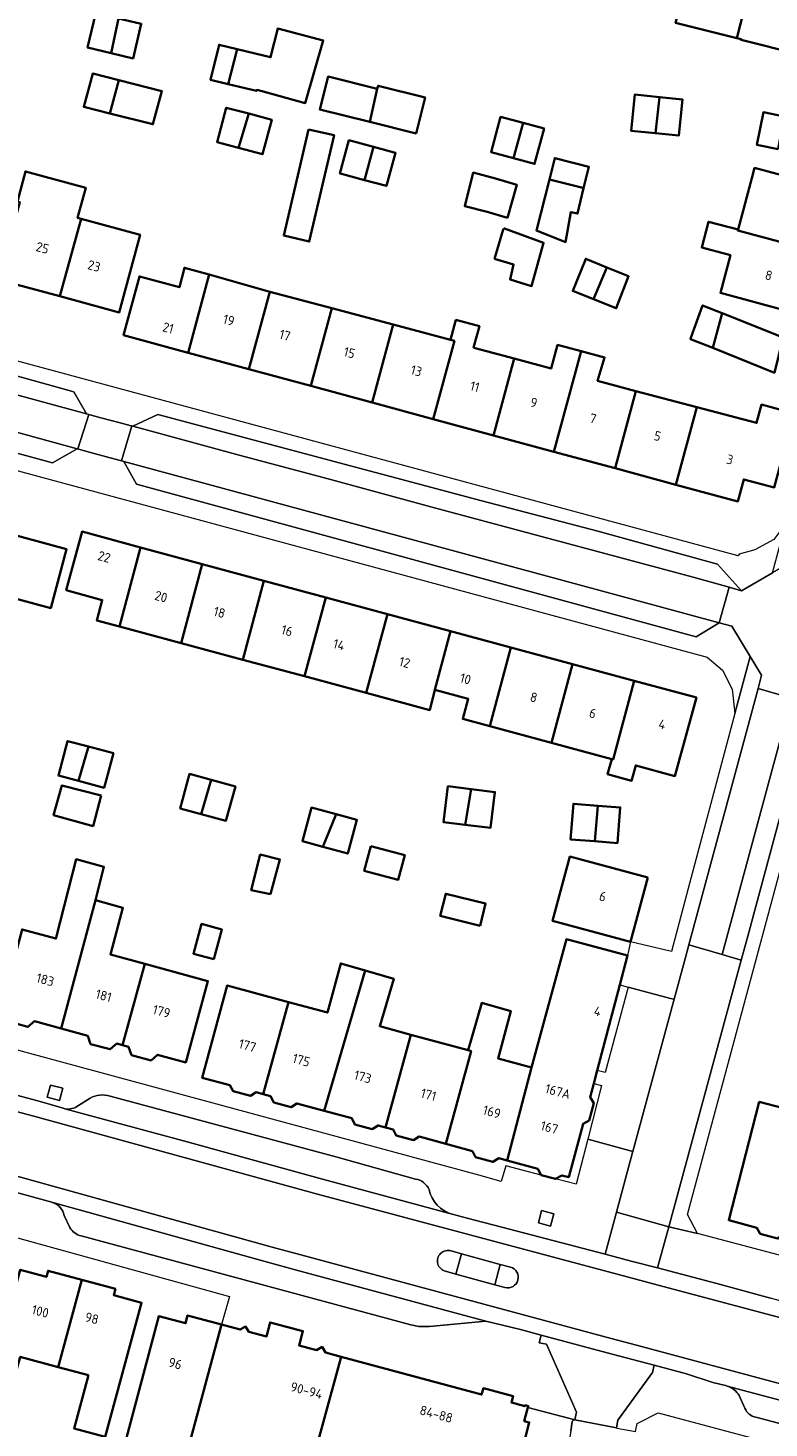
# Model space of a CAD drawing. Extents: x 151587 to 155483, y 462503 to 464608.
# Tile 108 of 236: x 153270 to 153341, y 463570 to 463702. Entities that reach past the tile are written whole.
import ezdxf
from ezdxf.enums import TextEntityAlignment as Align

# ---------------------------------------------------------------- set-up
doc = ezdxf.new("R2010")
doc.units = 0
doc.header["$LTSCALE"] = 0.5
for name, color, linetype, lineweight in [('B-RO-GR-GROENVOORZIENING-GV', 251, 'CONTINUOUS', 18), ('B-RO-OG-BEBOUWING-GV', 6, 'CONTINUOUS', 35), ('B-RO-OG-BEBOUWING-T18', 1, 'CONTINUOUS', 18), ('B-RO-VH-VERHARDING_ASFALT-GV', 251, 'CONTINUOUS', 18), ('B-RO-VH-VERHARDING_BETONSTRAATSTEEN-GV', 251, 'CONTINUOUS', 18), ('B-RO-VH-VERHARDING_STRAATBAKSTEEN-GV', 251, 'CONTINUOUS', 18), ('B-RO-VH-VERHARDING_TEGEL-GV', 251, 'CONTINUOUS', 18)]:
    doc.layers.add(name, color=color, linetype=linetype, lineweight=lineweight)
doc.styles.add('NLCS-ISO-M200-T18', font='NLCS-ISO.ttf', dxfattribs={"height": 0.36})

msp = doc.modelspace()

# ---------------------------------------------------------------- linework, layer by layer
at = {"layer": 'B-RO-GR-GROENVOORZIENING-GV', "flags": 128}
for points in [[(153273.683, 463601.762), (153272.523, 463602.067), (153272.218, 463600.907), (153273.378, 463600.601)], [(153320.25, 463589.86), (153319.09, 463590.165), (153318.785, 463589.005), (153319.945, 463588.699)]]:
    msp.add_lwpolyline(points, close=True, dxfattribs=at)
at = {"layer": 'B-RO-OG-BEBOUWING-GV', "flags": 128}
for points in [[(153337.608, 463701.297), (153339.618, 463709.222), (153333.798, 463710.679), (153331.79, 463702.759)], [(153339.618, 463709.222), (153337.608, 463701.297), (153338.014, 463701.195), (153338, 463701.14), (153343.414, 463699.783), (153345.438, 463707.765)], [(153278.982, 463703.177), (153276.818, 463703.695), (153276.034, 463700.421), (153278.263, 463699.887)], [(153278.263, 463699.887), (153280.347, 463699.388), (153281.131, 463702.662), (153278.982, 463703.177)], [(153290.229, 463700.257), (153289.369, 463696.95), (153292.051, 463696.302), (153292.075, 463696.401), (153292.458, 463696.309), (153296.674, 463695.146), (153298.378, 463701.092), (153294.081, 463702.228), (153293.388, 463699.487), (153292.855, 463699.622)], [(153289.369, 463696.95), (153290.229, 463700.257), (153288.497, 463700.676), (153287.694, 463697.355)], [(153279.014, 463697.326), (153276.535, 463697.962), (153275.67, 463694.8), (153278.153, 463694.174)], [(153302.786, 463693.364), (153303.503, 463696.49), (153298.833, 463697.654), (153298.057, 463694.542)], [(153279.014, 463697.326), (153278.153, 463694.174), (153282.237, 463693.15), (153283.076, 463696.285)], [(153303.503, 463696.49), (153302.786, 463693.364), (153307.191, 463692.266), (153308.041, 463695.678), (153303.577, 463696.79)], [(153329.872, 463692.292), (153330.275, 463695.717), (153327.917, 463695.956), (153327.569, 463692.526)], [(153330.275, 463695.717), (153329.872, 463692.292), (153332.093, 463692.067), (153332.442, 463695.497)], [(153291.314, 463694.147), (153289.188, 463694.714), (153288.319, 463691.454), (153290.346, 463690.913)], [(153291.314, 463694.147), (153290.346, 463690.913), (153292.624, 463690.306), (153293.493, 463693.566)], [(153316.421, 463689.912), (153317.34, 463693.264), (153315.199, 463693.837), (153314.3, 463690.48)], [(153341.533, 463690.785), (153342.094, 463693.887), (153340.114, 463694.277), (153339.505, 463691.184)], [(153296.994, 463692.659), (153296.286, 463689.642), (153294.632, 463682.59), (153297.048, 463682.023), (153299.41, 463692.093)], [(153317.34, 463693.264), (153316.421, 463689.912), (153318.426, 463689.375), (153319.325, 463692.732)], [(153303.149, 463690.997), (153300.815, 463691.632), (153299.957, 463688.481), (153300.124, 463688.435), (153302.3, 463687.853)], [(153302.3, 463687.853), (153304.367, 463687.3), (153305.242, 463690.427), (153305.11, 463690.463), (153303.149, 463690.997)], [(153319.822, 463687.909), (153322.749, 463687.17), (153323.063, 463687.092), (153323.575, 463689.12), (153320.334, 463689.938)], [(153269.382, 463685.824), (153269.6, 463685.763), (153267.593, 463678.409), (153273.418, 463676.831), (153275.427, 463684.188), (153275.084, 463684.281), (153275.869, 463687.122), (153270.14, 463688.664)], [(153315.863, 463684.286), (153316.752, 463687.391), (153314.719, 463688), (153312.611, 463688.568), (153311.799, 463685.379), (153313.934, 463684.838)], [(153339.022, 463688.036), (153337.714, 463683.155), (153337.689, 463683.065), (153345.106, 463681.08), (153346.694, 463687.015), (153339.281, 463689.002)], [(153319.822, 463687.909), (153318.599, 463683.062), (153321.35, 463681.978), (153321.866, 463684.811), (153322.499, 463684.681), (153323.063, 463687.092), (153322.749, 463687.17)], [(153273.418, 463676.831), (153279.04, 463675.308), (153281.018, 463682.67), (153275.427, 463684.188)], [(153314.624, 463680.388), (153316.423, 463679.85), (153316.091, 463678.435), (153318.134, 463677.801), (153319.27, 463681.909), (153315.567, 463683.261), (153315.439, 463683.159)], [(153337.714, 463683.155), (153334.923, 463683.903), (153334.268, 463681.459), (153336.993, 463680.729), (153336.037, 463677.146), (153342.552, 463675.403), (153343.518, 463675.145), (153345.106, 463681.08), (153337.689, 463683.065)], [(153324, 463676.562), (153325.273, 463679.57), (153323.271, 463680.388), (153322.047, 463677.347)], [(153287.554, 463678.886), (153285.224, 463679.541), (153284.738, 463677.693), (153280.956, 463678.715), (153279.447, 463673.135), (153285.559, 463671.483)], [(153324, 463676.562), (153326.163, 463675.694), (153327.33, 463678.731), (153325.273, 463679.57)], [(153291.328, 463669.923), (153293.307, 463677.269), (153287.554, 463678.886), (153285.559, 463671.483)], [(153291.328, 463669.923), (153297.208, 463668.333), (153299.196, 463675.714), (153293.307, 463677.269)], [(153303.013, 463666.764), (153305.003, 463674.155), (153299.196, 463675.714), (153297.208, 463668.333)], [(153336.205, 463675.238), (153334.357, 463675.975), (153333.243, 463672.882), (153333.204, 463672.784), (153335.317, 463671.938)], [(153335.317, 463671.938), (153341.169, 463669.593), (153342.003, 463672.928), (153336.205, 463675.238)], [(153305.003, 463674.155), (153303.013, 463666.764), (153308.82, 463665.194), (153310.815, 463672.596), (153310.44, 463672.697)], [(153308.82, 463665.194), (153314.54, 463663.648), (153316.499, 463670.927), (153312.796, 463671.93), (153312.643, 463671.971), (153313.19, 463673.991), (153310.955, 463674.597), (153310.44, 463672.697), (153310.815, 463672.596)], [(153314.54, 463663.648), (153320.257, 463662.102), (153322.826, 463671.634), (153320.607, 463672.226), (153319.985, 463669.983), (153316.499, 463670.927)], [(153322.826, 463671.634), (153320.257, 463662.102), (153326.063, 463660.533), (153328.034, 463667.855), (153324.39, 463668.82), (153325.066, 463671.036)], [(153328.034, 463667.855), (153326.063, 463660.533), (153331.826, 463658.974), (153333.806, 463666.327)], [(153331.826, 463658.974), (153337.687, 463657.39), (153338.251, 463659.475), (153341.147, 463658.716), (153343.029, 463665.728), (153339.949, 463666.573), (153339.468, 463664.827), (153333.806, 463666.327)], [(153265.599, 463647.14), (153267.856, 463646.53), (153268.362, 463648.399), (153272.538, 463647.272), (153274.052, 463652.849), (153267.614, 463654.586)], [(153279.054, 463645.536), (153281.06, 463653.033), (153275.513, 463654.531), (153274.017, 463648.964), (153277.427, 463648.043), (153276.911, 463646.113)], [(153286.91, 463651.453), (153281.06, 463653.033), (153279.054, 463645.536), (153284.905, 463643.961)], [(153292.761, 463649.873), (153286.91, 463651.453), (153284.905, 463643.961), (153290.757, 463642.385)], [(153298.611, 463648.293), (153292.761, 463649.873), (153290.757, 463642.385), (153296.609, 463640.81)], [(153304.462, 463646.713), (153298.611, 463648.293), (153296.609, 463640.81), (153302.462, 463639.234)], [(153310.447, 463645.096), (153304.462, 463646.713), (153302.462, 463639.234), (153308.476, 463637.615), (153308.958, 463639.527)], [(153316.163, 463643.553), (153310.447, 463645.096), (153308.958, 463639.527), (153312.125, 463638.672), (153311.616, 463636.77), (153314.165, 463636.084)], [(153322.013, 463641.973), (153316.163, 463643.553), (153314.165, 463636.084), (153320.017, 463634.509)], [(153327.864, 463640.392), (153322.013, 463641.973), (153320.017, 463634.509), (153325.738, 463632.969), (153325.868, 463632.933)], [(153325.738, 463632.969), (153325.348, 463631.521), (153327.618, 463630.91), (153328.007, 463632.358), (153331.726, 463631.357), (153333.768, 463638.798), (153327.864, 463640.392), (153325.868, 463632.933)], [(153275.164, 463630.892), (153276.118, 463634.145), (153274.143, 463634.673), (153273.268, 463631.399)], [(153276.118, 463634.145), (153275.164, 463630.892), (153277.607, 463630.239), (153278.482, 463633.513)], [(153287.759, 463630.996), (153285.713, 463631.553), (153284.826, 463628.295), (153286.804, 463627.757)], [(153277.31, 463629.502), (153273.608, 463630.475), (153272.81, 463627.638), (153276.553, 463626.61)], [(153286.804, 463627.757), (153289.159, 463627.116), (153290.046, 463630.374), (153287.759, 463630.996)], [(153312.422, 463630.106), (153310.199, 463630.382), (153309.778, 463626.997), (153311.853, 463626.739)], [(153312.422, 463630.106), (153311.853, 463626.739), (153314.239, 463626.443), (153314.659, 463629.828)], [(153324.412, 463628.544), (153322.105, 463628.728), (153321.837, 463625.356), (153324.132, 463625.174)], [(153324.412, 463628.544), (153324.132, 463625.174), (153326.273, 463625.004), (153326.541, 463628.375)], [(153299.599, 463627.74), (153297.28, 463628.369), (153296.412, 463625.169), (153298.349, 463624.644)], [(153298.349, 463624.644), (153300.702, 463624.006), (153301.57, 463627.206), (153299.599, 463627.74)], [(153302.879, 463624.71), (153302.266, 463622.382), (153305.492, 463621.533), (153306.104, 463623.861)], [(153273.523, 463607.425), (153276.793, 463619.576), (153277.577, 463622.765), (153274.956, 463623.469), (153273.063, 463616.063), (153273.03, 463615.945), (153269.829, 463616.816), (153267.703, 463609.01), (153268.252, 463608.86), (153268.533, 463608.079), (153270.385, 463607.576), (153271.001, 463608.112)], [(153293.383, 463620.15), (153294.275, 463623.447), (153292.411, 463623.907), (153291.559, 463620.542)], [(153329.15, 463621.729), (153321.774, 463623.719), (153320.129, 463617.619), (153327.505, 463615.629)], [(153281.463, 463613.557), (153278.197, 463614.446), (153279.388, 463618.873), (153276.793, 463619.576), (153273.523, 463607.425), (153276.045, 463606.738), (153276.326, 463605.955), (153278.178, 463605.451), (153278.796, 463605.989), (153279.36, 463605.835)], [(153313.247, 463617.163), (153313.769, 463619.269), (153309.994, 463620.204), (153309.473, 463618.098)], [(153288.012, 463613.986), (153288.779, 463616.803), (153286.84, 463617.331), (153286.072, 463614.514)], [(153315.824, 463594.911), (153318.714, 463594.127), (153319.059, 463593.537), (153320.411, 463593.17), (153321.008, 463593.504), (153321.661, 463593.327), (153323.013, 463598.393), (153323.586, 463598.699), (153324.03, 463600.339), (153323.682, 463600.901), (153324.031, 463602.21), (153324.36, 463603.458), (153326.497, 463611.553), (153327.237, 463614.359), (153321.446, 463615.888), (153318.142, 463603.724)], [(153281.463, 463613.557), (153279.36, 463605.835), (153279.924, 463605.681), (153280.205, 463604.898), (153282.057, 463604.395), (153282.674, 463604.932), (153285.347, 463604.204), (153287.45, 463611.926)], [(153302.347, 463612.922), (153300.042, 463613.592), (153298.776, 463608.928), (153295.071, 463609.933), (153292.698, 463601.19), (153293.384, 463601.004), (153293.683, 463600.426), (153295.329, 463599.978), (153295.878, 463600.326), (153298.483, 463599.619)], [(153298.483, 463599.619), (153301.087, 463598.912), (153301.388, 463598.332), (153303.033, 463597.884), (153303.585, 463598.234), (153304.293, 463598.042), (153306.679, 463606.834), (153303.737, 463607.632), (153303.77, 463607.754), (153305.068, 463612.132), (153302.347, 463612.922)], [(153295.071, 463609.933), (153289.284, 463611.505), (153286.911, 463602.761), (153289.531, 463602.05), (153289.826, 463601.482), (153291.471, 463601.034), (153292.011, 463601.376), (153292.698, 463601.19)], [(153318.142, 463603.724), (153314.953, 463604.589), (153316.182, 463609.063), (153313.411, 463609.857), (153312.128, 463605.356), (153312.399, 463605.282), (153309.996, 463596.494), (153312.529, 463595.806), (153312.832, 463595.222), (153314.477, 463594.774), (153315.032, 463595.126), (153315.824, 463594.911)], [(153309.996, 463596.494), (153312.399, 463605.282), (153312.128, 463605.356), (153306.679, 463606.834), (153304.293, 463598.042), (153305.001, 463597.85), (153305.289, 463597.295), (153306.934, 463596.847), (153307.462, 463597.181)], [(153345.03, 463596.544), (153344.965, 463596.562), (153345.541, 463598.961), (153339.726, 463600.46), (153336.837, 463589.256), (153339.507, 463588.54), (153339.813, 463587.973), (153341.453, 463587.529), (153341.994, 463587.858), (153342.739, 463587.658)], [(153275.484, 463583.598), (153272.292, 463584.46), (153272.134, 463583.879), (153269.643, 463584.556), (153265.575, 463569.569), (153267.6, 463569), (153269.647, 463576.29), (153273.251, 463575.337)], [(153276.134, 463574.574), (153274.762, 463569.52), (153277.699, 463568.722), (153281.149, 463581.432), (153278.516, 463582.147), (153278.676, 463582.735), (153275.484, 463583.598), (153273.251, 463575.337)], [(153278.885, 463564.508), (153284.456, 463563.038), (153285.253, 463566.058), (153285.152, 463566.086), (153288.748, 463579.368), (153285.518, 463580.228), (153285.321, 463579.491), (153282.802, 463580.161), (153278.651, 463564.57)], [(153300.089, 463576.311), (153298.585, 463576.716), (153298.273, 463577.235), (153297.74, 463576.944), (153296.093, 463577.388), (153296.459, 463578.749), (153293.348, 463579.569), (153292.985, 463578.226), (153291.314, 463578.677), (153291.019, 463579.166), (153290.517, 463578.891), (153288.748, 463579.368), (153285.152, 463566.086), (153285.253, 463566.058), (153296.434, 463562.99)]]:
    msp.add_lwpolyline(points, close=True, dxfattribs=at)
msp.add_lwpolyline([(153317.115, 463566.958), (153317.919, 463570.082), (153317.445, 463570.205), (153317.774, 463571.484), (153317.814, 463571.638), (153317.52, 463571.711), (153317.495, 463571.618), (153316.223, 463571.961), (153316.39, 463572.579), (153313.562, 463573.324), (153313.399, 463572.722), (153300.089, 463576.311), (153296.434, 463562.99)], dxfattribs=at)
at = {"layer": 'B-RO-VH-VERHARDING_ASFALT-GV', "flags": 128}
for points in [[(153330.077, 463584.725), (153327.593, 463585.377), (153325.112, 463586.027), (153316.027, 463588.41), (153312.027, 463589.444), (153310.597, 463589.813), (153298.308, 463593.142), (153285.122, 463596.764), (153273.864, 463599.818), (153273.71, 463599.859), (153271.322, 463600.562), (153265.94, 463601.977), (153260.659, 463603.364), (153248.384, 463606.662), (153235.57, 463610.2), (153223.14, 463613.602), (153223.087, 463613.615), (153221.569, 463613.989), (153176.198, 463626.256), (153176.193, 463626.256), (153171.657, 463627.509)], [(153238.575, 463601.462), (153269.668, 463593.342), (153293.526, 463586.697), (153296.255, 463585.964), (153325.672, 463578.047), (153328.077, 463577.4), (153356.353, 463569.826), (153359.118, 463569.083), (153360.687, 463574.847), (153357.899, 463575.582), (153344.882, 463579.173), (153329.668, 463583.226), (153327.202, 463583.884), (153297.837, 463591.718), (153270.939, 463599.111), (153260.255, 463601.915), (153248.028, 463605.204), (153235.175, 463608.751), (153221.166, 463612.542), (153175.797, 463624.809), (153171.224, 463626.072)], [(153171.224, 463626.072), (153175.797, 463624.809), (153221.166, 463612.542), (153235.175, 463608.751), (153248.028, 463605.204), (153260.255, 463601.915), (153270.939, 463599.111), (153297.837, 463591.718), (153327.202, 463583.884), (153329.668, 463583.226), (153344.882, 463579.173), (153357.899, 463575.582), (153360.687, 463574.847), (153361.073, 463576.267), (153358.286, 463577.035), (153345.479, 463580.564), (153340.803, 463581.848), (153335.715, 463583.246), (153330.077, 463584.725)], [(153336.691, 463573.529), (153355.975, 463568.409), (153356.617, 463568.238), (153358.73, 463567.659), (153359.118, 463569.083), (153356.353, 463569.826), (153328.077, 463577.4), (153325.672, 463578.047), (153296.255, 463585.964), (153293.526, 463586.697), (153269.668, 463593.342), (153238.575, 463601.462)], [(153269.286, 463591.893), (153272.651, 463590.95), (153272.69, 463590.938), (153272.744, 463590.923), (153293.095, 463585.262), (153295.842, 463584.52), (153313.802, 463579.683), (153317.088, 463578.887), (153319.054, 463578.347), (153325.313, 463576.68), (153327.706, 463576.043), (153329.756, 463575.497), (153332.827, 463574.688), (153335.324, 463573.869), (153336.528, 463573.575)], [(153310.508, 463586.339), (153311.476, 463586.069), (153315.167, 463585.063), (153316.142, 463584.814)], [(153314.657, 463583.133), (153310.964, 463584.144), (153309.989, 463584.413)], [(153315.615, 463582.87), (153314.657, 463583.133)]]:
    msp.add_lwpolyline(points, dxfattribs=at)
at = {"layer": 'B-RO-VH-VERHARDING_ASFALT-GV'}
for points in [[(153309.989, 463584.413, -1.0431772), (153310.508, 463586.339)], [(153316.142, 463584.814, -0.9912043), (153315.615, 463582.87)], [(153336.528, 463573.575, -0.0243333), (153336.691, 463573.529)]]:
    msp.add_lwpolyline(points, format="xyb", dxfattribs=at)
at = {"layer": 'B-RO-VH-VERHARDING_BETONSTRAATSTEEN-GV', "flags": 128}
for points in [[(153342.771, 463638.751), (153336.197, 463614.426), (153338.023, 463613.893), (153338.554, 463615.842), (153344.595, 463638.224), (153344.937, 463639.488), (153347.851, 463650.271), (153348.146, 463651.357), (153355.783, 463679.457), (153360.046, 463695.368), (153362.034, 463702.601), (153360.157, 463703.133), (153353.948, 463679.951), (153346.317, 463651.88)], [(153219.35, 463680.901), (153227.93, 463678.622), (153246.824, 463673.546), (153261.304, 463669.6), (153267.65, 463667.937), (153275.932, 463665.689), (153274.732, 463667.765), (153265.286, 463670.395), (153257.986, 463672.321), (153221.604, 463682.281)], [(153218.445, 463677.505), (153219.824, 463675.429), (153272.713, 463661.06), (153275.057, 463662.381), (153264.539, 463665.244), (153238.975, 463672.075), (153224.642, 463675.929)], [(153336.868, 463649.253), (153338.027, 463648.927), (153335.753, 463651.445), (153324.43, 463654.57), (153313.406, 463657.43), (153282.687, 463665.634), (153280.312, 463664.521), (153290.41, 463661.773), (153298.846, 463659.529), (153308.917, 463656.782), (153333.468, 463650.213)], [(153335.93, 463645.88), (153327.886, 463648.071), (153305.597, 463654.084), (153279.468, 463661.181), (153280.668, 463659.018), (153333.735, 463644.561)], [(153338.027, 463648.927), (153336.868, 463649.253), (153335.93, 463645.88), (153337.122, 463645.56), (153338.856, 463642.698), (153339.943, 463640.903), (153339.606, 463639.657), (153342.771, 463638.751), (153346.317, 463651.88), (153343.046, 463652.809), (153342.715, 463651.629), (153340.975, 463650.626)], [(153338.023, 463613.893), (153336.197, 463614.426), (153333.036, 463615.348), (153332.718, 463614.17), (153331.643, 463610.193), (153327.742, 463595.756), (153327.72, 463595.676), (153326.189, 463590.013), (153331.135, 463588.609), (153337.705, 463612.724)], [(153327.742, 463595.756), (153331.643, 463610.193), (153331.308, 463610.282), (153327.291, 463611.344), (153325.108, 463603.249), (153324.36, 463603.458), (153324.031, 463602.21), (153324.762, 463602.017), (153323.455, 463596.92)]]:
    msp.add_lwpolyline(points, close=True, dxfattribs=at)
at = {"layer": 'B-RO-VH-VERHARDING_STRAATBAKSTEEN-GV', "flags": 128}
for points in [[(153219.35, 463680.901), (153219.059, 463680.983), (153218.074, 463677.606), (153218.445, 463677.505), (153224.642, 463675.929), (153238.975, 463672.075), (153264.539, 463665.244), (153275.057, 463662.381), (153275.12, 463662.364), (153276.139, 463665.634), (153275.932, 463665.689), (153267.65, 463667.937), (153261.304, 463669.6), (153246.824, 463673.546), (153227.93, 463678.622)], [(153279.265, 463661.239), (153280.234, 463664.542), (153280.174, 463664.558), (153279.137, 463664.834), (153277.286, 463665.328), (153276.139, 463665.634), (153275.12, 463662.364), (153275.184, 463662.347), (153276.324, 463662.037), (153278.192, 463661.53)], [(153280.234, 463664.542), (153279.265, 463661.239), (153279.468, 463661.181), (153305.597, 463654.084), (153327.886, 463648.071), (153335.93, 463645.88), (153336.868, 463649.253), (153333.468, 463650.213), (153308.917, 463656.782), (153298.846, 463659.529), (153290.41, 463661.773), (153280.312, 463664.521)], [(153336.197, 463614.426), (153342.771, 463638.751), (153339.606, 463639.657), (153333.036, 463615.348)]]:
    msp.add_lwpolyline(points, close=True, dxfattribs=at)
for points in [[(153276.265, 463600.824), (153275.167, 463600.135)], [(153307.13, 463593.156), (153299.71, 463595.232), (153278.168, 463601.013)], [(153273.864, 463599.818), (153285.122, 463596.764), (153298.308, 463593.142), (153310.597, 463589.813)], [(153313.802, 463579.683), (153295.842, 463584.52), (153293.095, 463585.262), (153272.744, 463590.923)], [(153273.822, 463589.714), (153274.364, 463588.556)], [(153275.439, 463587.758), (153306.695, 463579.319), (153307.439, 463579.174), (153308.451, 463579.179), (153313.802, 463579.683)], [(153309.989, 463584.413), (153310.964, 463584.144), (153311.476, 463586.069), (153310.508, 463586.339)], [(153316.142, 463584.814), (153315.167, 463585.063), (153314.657, 463583.133), (153315.615, 463582.87)], [(153356.617, 463568.238), (153355.975, 463568.409), (153336.691, 463573.529)], [(153337.823, 463572.635), (153338.365, 463571.447)], [(153322, 463570.17), (153321.868, 463569.256), (153318.486, 463549.852)], [(153326.22, 463569.551), (153326.174, 463569.559), (153322.225, 463570.327)], [(153339.41, 463570.59), (153352.729, 463567.029)]]:
    msp.add_lwpolyline(points, dxfattribs=at)
at = {"layer": 'B-RO-VH-VERHARDING_STRAATBAKSTEEN-GV'}
for points in [[(153278.168, 463601.013, 0.2065144), (153276.265, 463600.824)], [(153275.167, 463600.135, -0.2309651), (153273.864, 463599.818)], [(153308.414, 463592.152, 0.2604402), (153307.13, 463593.156)], [(153310.597, 463589.813, -0.272442), (153308.414, 463592.152)], [(153272.744, 463590.923, -0.2706989), (153273.822, 463589.714)], [(153274.364, 463588.556, 0.2161615), (153275.439, 463587.758)], [(153310.508, 463586.339, 1.0431772), (153309.989, 463584.413)], [(153315.615, 463582.87, 0.9912043), (153316.142, 463584.814)], [(153336.691, 463573.529, -0.1797353), (153337.823, 463572.635)], [(153322.225, 463570.327, 0.3245742), (153322, 463570.17)], [(153338.365, 463571.447, 0.2754074), (153339.41, 463570.59)]]:
    msp.add_lwpolyline(points, format="xyb", dxfattribs=at)
at = {"layer": 'B-RO-VH-VERHARDING_TEGEL-GV', "flags": 128}
for points in [[(153333.876, 463587.998), (153332.907, 463589.784), (153361.173, 463694.7), (153363.304, 463702.929), (153364.389, 463704.53), (153365.185, 463705.177), (153366.086, 463705.664), (153367.951, 463706.436), (153363.618, 463707.543), (153363.347, 463707.376), (153362.408, 463703.962), (153362.034, 463702.601), (153360.046, 463695.368), (153355.783, 463679.457), (153348.146, 463651.357), (153347.851, 463650.271), (153344.937, 463639.488), (153344.595, 463638.224), (153338.554, 463615.842), (153338.023, 463613.893), (153337.705, 463612.724), (153331.135, 463588.609)], [(153339.606, 463639.657), (153339.943, 463640.903), (153338.856, 463642.698), (153337.415, 463637.284), (153332.994, 463620.691), (153331.404, 463614.723), (153327.505, 463615.629), (153327.237, 463614.359), (153326.497, 463611.553), (153327.291, 463611.344), (153331.308, 463610.282), (153331.643, 463610.193), (153332.718, 463614.17), (153333.036, 463615.348)], [(153273.683, 463601.762), (153273.378, 463600.601), (153272.218, 463600.907), (153272.523, 463602.067)], [(153320.25, 463589.86), (153319.945, 463588.699), (153318.785, 463589.005), (153319.09, 463590.165)], [(153327.593, 463585.377), (153330.077, 463584.725), (153331.135, 463588.609), (153326.189, 463590.013), (153325.112, 463586.027)], [(153310.964, 463584.144), (153314.657, 463583.133), (153315.167, 463585.063), (153311.476, 463586.069)], [(153322.225, 463570.327), (153326.174, 463569.559), (153326.318, 463570.298), (153329.594, 463574.809), (153329.756, 463575.497), (153327.706, 463576.043), (153325.313, 463576.68), (153319.054, 463578.347), (153318.857, 463577.632), (153319.55, 463577.496), (153322.387, 463571.065)]]:
    msp.add_lwpolyline(points, close=True, dxfattribs=at)
for points in [[(153338.027, 463648.927), (153340.975, 463650.626), (153342.236, 463655.297), (153341.101, 463653.786), (153339.313, 463652.811), (153337.81, 463652.392), (153337.74, 463652.241), (153280.996, 463667.558), (153199.79, 463689.478), (153189.516, 463692.609), (153178.121, 463696.767)], [(153200.814, 463678.839), (153278.345, 463657.877), (153334.772, 463642.621), (153336.254, 463641.393), (153337.17, 463639.576), (153337.415, 463637.284), (153338.856, 463642.698), (153337.122, 463645.56), (153335.93, 463645.88), (153333.735, 463644.561), (153280.668, 463659.018), (153279.468, 463661.181), (153279.265, 463661.239), (153278.192, 463661.53), (153276.324, 463662.037), (153275.184, 463662.347), (153275.12, 463662.364), (153275.057, 463662.381), (153272.713, 463661.06), (153219.824, 463675.429)], [(153265.286, 463670.395), (153274.732, 463667.765), (153275.932, 463665.689), (153276.139, 463665.634), (153277.286, 463665.328), (153279.137, 463664.834), (153280.174, 463664.558), (153280.234, 463664.542), (153280.312, 463664.521), (153282.687, 463665.634), (153313.406, 463657.43), (153324.43, 463654.57), (153335.753, 463651.445), (153338.027, 463648.927)], [(153326.189, 463590.013), (153327.72, 463595.676), (153327.742, 463595.756), (153323.455, 463596.92), (153322.37, 463592.675), (153320.411, 463593.17), (153319.059, 463593.537), (153315.684, 463594.417), (153315.258, 463592.932), (153313.128, 463593.509), (153222.704, 463618.016)], [(153265.94, 463601.977), (153271.322, 463600.562), (153273.71, 463599.859), (153273.864, 463599.818)], [(153275.167, 463600.135), (153276.265, 463600.824)], [(153278.168, 463601.013), (153299.71, 463595.232), (153307.13, 463593.156)], [(153272.744, 463590.923), (153272.69, 463590.938), (153272.651, 463590.95), (153269.286, 463591.893)], [(153262.278, 463589.536), (153289.48, 463582.016), (153288.748, 463579.368), (153290.517, 463578.891), (153291.019, 463579.166), (153291.314, 463578.677), (153292.985, 463578.226), (153293.348, 463579.569), (153296.459, 463578.749), (153296.093, 463577.388), (153297.74, 463576.944), (153298.273, 463577.235), (153298.585, 463576.716), (153300.089, 463576.311), (153313.399, 463572.722), (153313.562, 463573.324), (153316.39, 463572.579), (153316.223, 463571.961), (153317.495, 463571.618), (153317.52, 463571.711), (153317.814, 463571.638), (153317.774, 463571.484), (153322.225, 463570.327), (153322.387, 463571.065), (153319.55, 463577.496), (153318.857, 463577.632), (153319.054, 463578.347), (153317.088, 463578.887), (153313.802, 463579.683), (153308.451, 463579.179), (153307.439, 463579.174), (153306.695, 463579.319), (153275.439, 463587.758)], [(153274.364, 463588.556), (153273.822, 463589.714)], [(153310.597, 463589.813), (153312.027, 463589.444), (153316.027, 463588.41), (153325.112, 463586.027), (153326.189, 463590.013)], [(153333.876, 463587.998), (153331.135, 463588.609), (153330.077, 463584.725), (153335.715, 463583.246), (153340.803, 463581.848)], [(153361.609, 463576.119), (153371.625, 463573.502), (153371.807, 463574.199), (153375.456, 463576.79), (153373.206, 463577.413), (153367.851, 463578.906), (153342.588, 463585.69), (153333.876, 463587.998)], [(153336.528, 463573.575), (153335.324, 463573.869), (153332.827, 463574.688), (153329.756, 463575.497), (153329.594, 463574.809), (153326.318, 463570.298), (153326.174, 463569.559), (153326.22, 463569.551), (153327.997, 463569.23), (153328.136, 463569.996), (153330.154, 463570.989), (153370.378, 463560.245), (153371.458, 463558.614), (153371.035, 463556.104), (153372.839, 463555.795), (153374.3, 463555.535), (153374.408, 463556.24), (153372.831, 463563.109), (153373.018, 463563.8), (153368.9, 463564.919), (153367.585, 463565.229), (153358.73, 463567.659), (153356.617, 463568.238)], [(153322.225, 463570.327), (153317.774, 463571.484), (153317.445, 463570.205), (153317.919, 463570.082), (153317.115, 463566.958), (153316.64, 463567.08), (153316.384, 463566.083), (153316.484, 463566.052), (153316.362, 463565.651), (153315.833, 463565.783), (153315.186, 463563.405), (153315.798, 463563.235), (153314.87, 463558.174), (153313.852, 463558.43), (153313.208, 463556.002), (153314.44, 463555.668), (153313.496, 463550.599), (153311.601, 463551.066), (153311.018, 463547.748), (153311.959, 463547.498), (153314.104, 463546.97)], [(153338.365, 463571.447), (153337.823, 463572.635)], [(153321.868, 463569.256), (153322, 463570.17)], [(153352.729, 463567.029), (153339.41, 463570.59)]]:
    msp.add_lwpolyline(points, dxfattribs=at)
at = {"layer": 'B-RO-VH-VERHARDING_TEGEL-GV'}
for points in [[(153276.265, 463600.824, -0.2065144), (153278.168, 463601.013)], [(153273.864, 463599.818, 0.2309651), (153275.167, 463600.135)], [(153307.13, 463593.156, -0.2604402), (153308.414, 463592.152)], [(153308.414, 463592.152, 0.272442), (153310.597, 463589.813)], [(153273.822, 463589.714, 0.2706989), (153272.744, 463590.923)], [(153275.439, 463587.758, -0.2161615), (153274.364, 463588.556)], [(153336.691, 463573.529, 0.0243333), (153336.528, 463573.575)], [(153337.823, 463572.635, 0.1797353), (153336.691, 463573.529)], [(153322, 463570.17, -0.3245742), (153322.225, 463570.327)], [(153339.41, 463570.59, -0.2754074), (153338.365, 463571.447)]]:
    msp.add_lwpolyline(points, format="xyb", dxfattribs=at)

# ---------------------------------------------------------------- texts
at = {"layer": 'B-RO-OG-BEBOUWING-T18', "style": 'NLCS-ISO-M200-T18'}
for s, rotation, p in [('25', 344.9, (153271.76, 463681.424)), ('23', 344.8, (153276.653, 463679.71)), ('8', 345, (153340.625, 463678.826)), ('19', 344.9, (153289.428, 463674.58)), ('21', 344.9, (153283.676, 463673.837)), ('17', 344.9, (153294.749, 463673.142)), ('15', 344.9, (153300.864, 463671.488)), ('13', 344.9, (153307.213, 463669.772)), ('11', 344.9, (153312.757, 463668.273)), ('9', 344.9, (153318.353, 463666.761)), ('7', 344.9, (153323.96, 463665.245)), ('5', 344.9, (153330.085, 463663.589)), ('3', 345.2, (153336.94, 463661.359)), ('22', 344.9, (153277.615, 463652.136)), ('20', 344.9, (153283.003, 463648.365)), ('18', 344.9, (153288.539, 463646.87)), ('16', 344.9, (153294.948, 463645.139)), ('14', 344.9, (153299.876, 463643.808)), ('12', 344.9, (153306.101, 463642.127)), ('10', 344.9, (153311.87, 463640.569)), ('8', 344.9, (153318.342, 463638.821)), ('6', 344.9, (153323.938, 463637.309)), ('4', 345, (153330.524, 463636.266)), ('6', 345, (153324.885, 463619.938)), ('183', 344.8, (153272.021, 463612.051)), ('181', 344.8, (153277.563, 463610.542)), ('179', 344.8, (153283.05, 463609.049)), ('4', 345.2, (153324.394, 463609.056)), ('177', 344.8, (153291.198, 463605.81)), ('175', 344.8, (153296.302, 463604.425)), ('173', 344.8, (153302.131, 463602.843)), ('167A', 344.8, (153320.629, 463601.449)), ('171', 344.8, (153308.369, 463601.151)), ('169', 344.8, (153314.368, 463599.523)), ('167', 344.8, (153319.828, 463598.043)), ('100', 345.2, (153271.548, 463580.609)), ('98', 345.2, (153276.447, 463579.955)), ('96', 344.8, (153284.35, 463575.669)), ('90-94', 345, (153296.802, 463573.111)), ('84-88', 344.6, (153309.102, 463570.874))]:
    msp.add_text(s, height=0.9, rotation=rotation, dxfattribs=at).set_placement(p, align=Align.MIDDLE)

doc.saveas('drawing.dxf')
